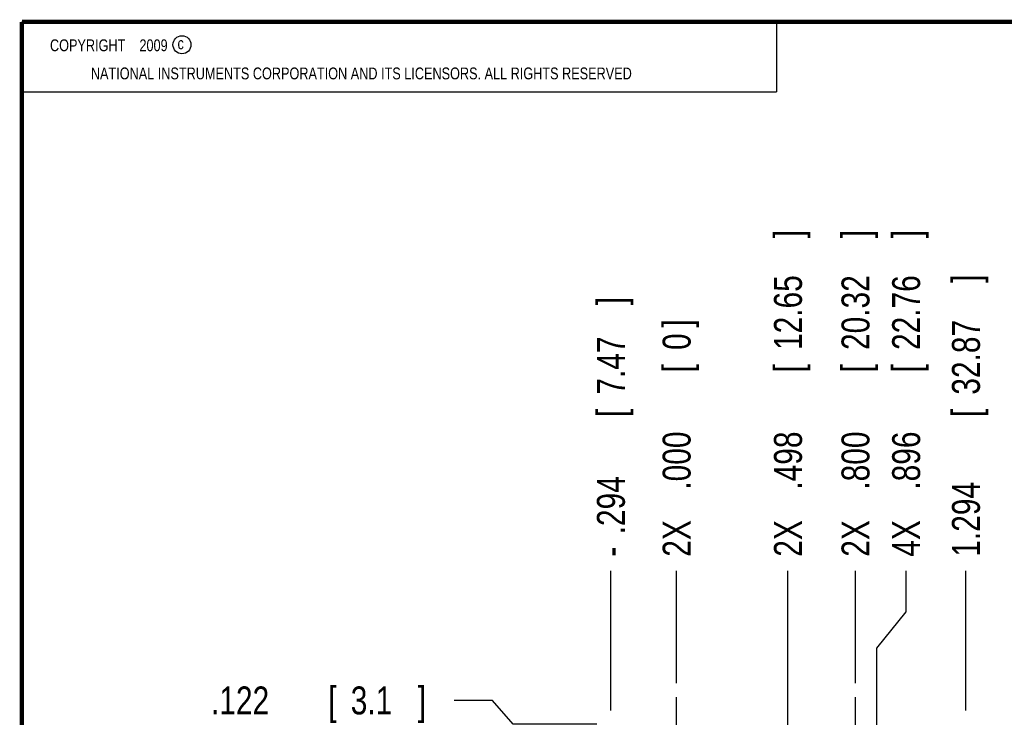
# Model space of a CAD drawing. Header units: inches. Extents: x 0.2 to 16.8, y 0.1 to 10.8.
# Tile 6 of 26: x 0.2 to 4.6, y 7.6 to 10.8. Entities that reach past the tile are written whole.
import ezdxf

# ---------------------------------------------------------------- set-up
doc = ezdxf.new("R2010")
doc.units = ezdxf.units.IN
doc.header["$LTSCALE"] = 0.935
doc.header["$MEASUREMENT"] = 0
doc.linetypes.add('CENTER', pattern=[0.6, 0.375, -0.075, 0.075, -0.075])
doc.layers.get('0').update_dxf_attribs({"linetype": 'CONTINUOUS'})
doc.layers.add('DEFAULT_1', color=7, linetype='CENTER')
doc.layers.add('DIMENSIONS', color=7, linetype='CONTINUOUS')
doc.styles.get("Standard").update_dxf_attribs({"font": 'txt', "width": 0.8})
doc.dimstyles.new('DIMSTYLE_1', dxfattribs={"dimtxt": 0.125, "dimasz": 0.18, "dimexe": 0.18, "dimexo": 0.0625, "dimgap": 0.09, "dimtad": 0, "dimtih": 1, "dimtoh": 1, "dimdec": 3, "dimzin": 4, "dimdsep": 46, "dimtxsty": 'STANDARD', "dimblk": '_FILLED', "dimblk1": '_FILLED', "dimblk2": '_FILLED', "dimcen": 0.09, "dimadec": 0, "dimazin": 0, "dimtp": 0.001, "dimtm": 0.001, "dimtfac": 1, "dimtdec": 3, "dimtofl": 0, "dimtmove": 0, "dimatfit": 3, "dimldrblk": '_FILLED', "dimfxl": 1, "dimtolj": 1, "dimtzin": 4, "dimarcsym": 0})

# ---------------------------------------------------------------- blocks, each defined once
blk = doc.blocks.new('*D0')
at = {"layer": 'DIMENSIONS', "color": 2, "linetype": 'CONTINUOUS'}
blk.add_line((3.6763, 6.8551), (3.6763, 8.3031), dxfattribs=at)
at = {"layer": 'DIMENSIONS', "color": 2, "linetype": 'CONTINUOUS', "width": 0.8}
for s, p in [(']', (3.7388, 9.7906)), ('12.65', (3.7388, 9.2906)), ('[', (3.7388, 9.1906)), ('.498', (3.7388, 8.6656)), ('2X ', (3.7388, 8.3656))]:
    blk.add_text(s, height=0.125, rotation=90, dxfattribs=at).set_placement(p)
blk = doc.blocks.new('_FILLED')
at = {"color": 0, "linetype": 'BYBLOCK'}
blk.add_solid([(0, 0), (-1, 0.174), (-1, -0.174)], dxfattribs=at)
blk = doc.blocks.new('*D1')
at = {"layer": 'DIMENSIONS', "color": 2, "linetype": 'CONTINUOUS'}
blk.add_line((3.9783, 7.7996), (3.9783, 8.3031), dxfattribs=at)
at = {"layer": 'DIMENSIONS', "color": 2, "linetype": 'CONTINUOUS', "width": 0.8}
for s, p in [(']', (4.0408, 9.7906)), ('20.32', (4.0408, 9.2906)), ('[', (4.0408, 9.1906)), ('.800', (4.0408, 8.6656)), ('2X ', (4.0408, 8.3656))]:
    blk.add_text(s, height=0.125, rotation=90, dxfattribs=at).set_placement(p)
blk = doc.blocks.new('*D2')
at = {"layer": 'DIMENSIONS', "color": 2, "linetype": 'CONTINUOUS'}
for p, q in [((4.2048, 8.1192), (4.2048, 8.3031)), ((4.0743, 7.9558), (4.2048, 8.1192)), ((4.0743, 6.5141), (4.0743, 7.9558))]:
    blk.add_line(p, q, dxfattribs=at)
at = {"layer": 'DIMENSIONS', "color": 2, "linetype": 'CONTINUOUS', "width": 0.8}
for s, p in [(']', (4.2673, 9.7906)), ('22.76', (4.2673, 9.2906)), ('[', (4.2673, 9.1906)), ('.896', (4.2673, 8.6656)), ('4X ', (4.2673, 8.3656))]:
    blk.add_text(s, height=0.125, rotation=90, dxfattribs=at).set_placement(p)
blk = doc.blocks.new('*D3')
at = {"layer": 'DIMENSIONS', "color": 2, "linetype": 'CONTINUOUS'}
blk.add_line((2.8843, 7.6781), (2.8843, 8.3031), dxfattribs=at)
at = {"layer": 'DIMENSIONS', "color": 2, "linetype": 'CONTINUOUS', "width": 0.8}
for s, p in [(']', (2.9468, 9.4906)), ('7.47', (2.9468, 9.0906)), ('[', (2.9468, 8.9906)), ('.294', (2.9468, 8.4656)), ('-', (2.9468, 8.3656))]:
    blk.add_text(s, height=0.125, rotation=90, dxfattribs=at).set_placement(p)
blk = doc.blocks.new('*D4')
at = {"layer": 'DIMENSIONS', "color": 2, "linetype": 'CONTINUOUS'}
blk.add_line((4.4723, 7.6781), (4.4723, 8.3031), dxfattribs=at)
at = {"layer": 'DIMENSIONS', "color": 2, "linetype": 'CONTINUOUS', "width": 0.8}
for s, p in [(']', (4.5348, 9.5906)), ('32.87', (4.5348, 9.0906)), ('[', (4.5348, 8.9906)), ('1.294', (4.5348, 8.3656))]:
    blk.add_text(s, height=0.125, rotation=90, dxfattribs=at).set_placement(p)
blk = doc.blocks.new('*D5')
at = {"layer": 'DIMENSIONS', "color": 2, "linetype": 'CONTINUOUS'}
blk.add_line((3.1783, 7.7996), (3.1783, 8.3031), dxfattribs=at)
at = {"layer": 'DIMENSIONS', "color": 2, "linetype": 'CONTINUOUS', "width": 0.8}
for s, p in [(']', (3.2408, 9.3906)), ('0', (3.2408, 9.2906)), ('[', (3.2408, 9.1906)), ('.000', (3.2408, 8.6656)), ('2X ', (3.2408, 8.3656))]:
    blk.add_text(s, height=0.125, rotation=90, dxfattribs=at).set_placement(p)
blk = doc.blocks.new('*D9')
at = {"layer": 'DIMENSIONS', "color": 2, "linetype": 'CONTINUOUS'}
for p, q in [((2.354, 7.7224), (2.1831, 7.7224)), ((2.4473, 7.6156), (2.354, 7.7224)), ((2.8218, 7.6156), (2.4473, 7.6156))]:
    blk.add_line(p, q, dxfattribs=at)
at = {"layer": 'DIMENSIONS', "color": 2, "linetype": 'CONTINUOUS', "width": 0.8}
for s, p in [('[', (1.6206, 7.6599)), (']', (2.0206, 7.6599)), ('.122', (1.0956, 7.6599)), ('3.1', (1.7206, 7.6599))]:
    blk.add_text(s, height=0.125, dxfattribs=at).set_placement(p)

msp = doc.modelspace()

# ---------------------------------------------------------------- linework, layer by layer
at = {"color": 2, "linetype": 'CONTINUOUS'}
for p, q in [((0.25, 10.7586), (3.625, 10.7586)), ((0.25, 10.7586), (0.25, 10.4456)), ((3.625, 10.7586), (3.625, 10.4456)), ((0.25, 10.4456), (3.625, 10.4456))]:
    msp.add_line(p, q, dxfattribs=at)
at = {"color": 7, "linetype": 'CONTINUOUS', "const_width": 0.02}
for points in [[(0.25, 10.7586), (0.25, 0.2586)], [(16.75, 10.7586), (0.25, 10.7586)]]:
    msp.add_lwpolyline(points, dxfattribs=at)
at = {"color": 2, "linetype": 'CONTINUOUS'}
msp.add_circle((0.9659, 10.6562), 0.0403, dxfattribs=at)
at = {"layer": 'DEFAULT_1', "color": 7, "linetype": 'CENTER'}
for p, q in [((3.1783, 7.4936), (3.1783, 7.7371)), ((3.9783, 7.4936), (3.9783, 7.7371))]:
    msp.add_line(p, q, dxfattribs=at)

# ---------------------------------------------------------------- texts
at = {"color": 2, "linetype": 'CONTINUOUS', "width": 0.8}
for s, p in [('c', (0.946, 10.6363)), ('NATIONAL INSTRUMENTS CORPORATION AND ITS LICENSORS. ALL RIGHTS RESERVED', (0.5583, 10.5016))]:
    msp.add_text(s, height=0.053, dxfattribs=at).set_placement(p)
at = {"color": 2, "linetype": 'CONTINUOUS', "insert": (0.3125, 10.6805), "char_height": 0.053, "width": 0.8904, "attachment_point": 1}
msp.add_mtext('    COPYRIGHT    2009', dxfattribs=at)

# ---------------------------------------------------------------- dimensions: what is measured, and where the dimension line sits
at = {"layer": 'DIMENSIONS', "color": 2, "linetype": 'CONTINUOUS'}
for feature_location, offset, dtype, origin, text, picture, middle in [((3.6763, 6.8551), (0, 1.448), 1, (3.1783, 7.7371), '2X <>', '*D0', (3.6763, 9.1281)), ((3.9783, 7.7996), (0, 0.5035), 1, (3.1783, 7.7371), '2X <>', '*D1', (3.9783, 9.1281)), ((4.0743, 6.5141), (0.1305, 1.789), 0, (3.1783, 7.7371), '4X <>', '*D2', (4.2048, 9.1281)), ((2.8843, 7.6781), (0, 0.625), 1, (3.1783, 7.7371), '-<>', '*D3', (2.8843, 8.9781)), ((3.1783062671, 7.7996482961), (0, 0.5035), 1, (3.1783062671, 7.7371482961), '2X <>', '*D5', (3.1783062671, 8.9281482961))]:
    dim = msp.add_ordinate_dim(feature_location=feature_location, offset=offset, dtype=dtype, origin=origin, text=text, dimstyle='DIMSTYLE_1', dxfattribs=at)
    dim.commit()
    dim.dimension.update_dxf_attribs({"geometry": picture, "text_midpoint": middle})
for feature_location, offset, dtype, origin, picture, middle in [((4.4723, 7.6781), (0, 0.625), 1, (3.1783, 7.7371), '*D4', (4.4723, 9.0281)), ((2.8218, 7.6156), (-0.6387, 0.1067), 0, (2.9348, 7.4936), '*D9', (1.6081, 7.7224))]:
    dim = msp.add_ordinate_dim(feature_location=feature_location, offset=offset, dtype=dtype, origin=origin, dimstyle='DIMSTYLE_1', dxfattribs=at)
    dim.commit()
    dim.dimension.update_dxf_attribs({"geometry": picture, "text_midpoint": middle})

doc.saveas('drawing.dxf')
